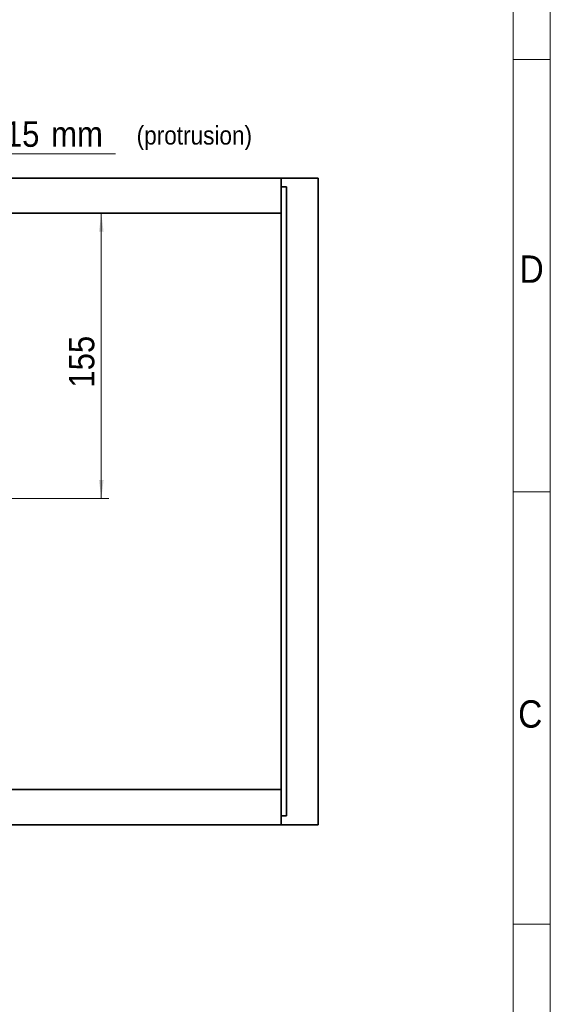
# Model space of a CAD drawing. Header units: millimetres. Extents: x 0 to 594, y 0 to 420.
# Tile 29 of 30: x 522 to 594, y 111 to 245. Entities that reach past the tile are written whole.
import ezdxf

# ---------------------------------------------------------------- set-up
doc = ezdxf.new("R2010")
doc.units = ezdxf.units.MM
doc.linetypes.add('SLD-Durchgehend', pattern=[0])
doc.linetypes.add('SLD-Phantom', pattern=[12.7, 6.35, -1.27, 1.27, -1.27, 1.27, -1.27])
doc.styles.add('SLDTEXTSTYLE1', font='GOTHIC.TTF', dxfattribs={"width": 0.913})
doc.dimstyles.new('SLDDIMSTYLE10', dxfattribs={"dimtxt": 3.439583, "dimasz": 2.5, "dimexe": 0, "dimexo": 0.0625, "dimgap": 0.859896, "dimtad": 1, "dimdec": 0, "dimlfac": 4, "dimrnd": 1e-09, "dimzin": 12, "dimdsep": 46, "dimtxsty": 'SLDTEXTSTYLE1', "dimsah": 1, "dimcen": 0.09, "dimadec": 0, "dimazin": 3, "dimtfac": 1, "dimtofl": 0, "dimtmove": 0, "dimatfit": 3, "dimfxl": 1, "dimfrac": 2, "dimtolj": 1, "dimtzin": 12, "dimarcsym": 0})
doc.dimstyles.new('SLDDIMSTYLE6', dxfattribs={"dimtxt": 3.439583, "dimasz": 2.5, "dimexe": 0, "dimexo": 0.0625, "dimgap": 0.859896, "dimtad": 1, "dimlfac": 0.5, "dimrnd": 1e-09, "dimzin": 12, "dimdsep": 46, "dimtxsty": 'SLDTEXTSTYLE1', "dimblk1": 'NONE', "dimsah": 1, "dimcen": 0.09, "dimse2": 1, "dimadec": 0, "dimazin": 3, "dimtfac": 1, "dimtofl": 0, "dimtmove": 0, "dimatfit": 3, "dimldrblk": 'NONE', "dimfxl": 1, "dimfrac": 2, "dimtolj": 1, "dimtzin": 12, "dimarcsym": 0})
doc.dimstyles.new('SLDDIMSTYLE9', dxfattribs={"dimtxt": 3.439583, "dimasz": 2.5, "dimexe": 0, "dimexo": 0.0625, "dimgap": 0.859896, "dimtad": 0, "dimtih": 1, "dimtoh": 1, "dimdec": 0, "dimlfac": 4, "dimrnd": 1e-09, "dimzin": 12, "dimdsep": 46, "dimtxsty": 'SLDTEXTSTYLE1', "dimsah": 1, "dimcen": 0.09, "dimadec": 0, "dimazin": 3, "dimtfac": 1, "dimtmove": 0, "dimatfit": 0, "dimfxl": 1, "dimfrac": 2, "dimtolj": 1, "dimtzin": 12, "dimarcsym": 0})

# ---------------------------------------------------------------- blocks, each defined once
blk = doc.blocks.new('_D_14')
at = {"color": 150, "linetype": 'SLD-Durchgehend', "lineweight": 0}
for p, q in [((484.2, 273.52), (484.2, 259.18)), ((550, 260.18), (484.2, 260.18))]:
    blk.add_line(p, q, dxfattribs=at)
at = {"color": 150, "linetype": 'SLD-Durchgehend', "lineweight": 18}
blk.add_solid([(484.2, 260.18), (486.7, 259.87), (486.7, 260.49)], dxfattribs=at)
at = {"color": 150, "linetype": 'SLD-Durchgehend', "lineweight": 18, "insert": (514.73, 264.58), "char_height": 3.4396, "attachment_point": 1, "style": 'SLDTEXTSTYLE1'}
blk.add_mtext('LWK [Lichte Weite Korpus]', dxfattribs=at)
blk = doc.blocks.new('_None')
blk = doc.blocks.new('_D_32')
at = {"color": 150, "linetype": 'SLD-Durchgehend', "lineweight": 0}
for p, q in [((535.21, 226.45), (493.82, 226.45)), ((493.82, 226.45), (493.82, 218.4)), ((493.82, 218.4), (493.82, 214.64)), ((469.86, 214.64), (494.82, 214.64)), ((493.82, 214.64), (493.82, 212.14))]:
    blk.add_line(p, q, dxfattribs=at)
at = {"color": 150, "linetype": 'SLD-Durchgehend', "lineweight": 18}
for points in [[(493.82, 218.4), (494.13, 220.9), (493.51, 220.9)], [(493.82, 214.64), (493.51, 212.14), (494.13, 212.14)]]:
    blk.add_solid(points, dxfattribs=at)
at = {"color": 150, "linetype": 'SLD-Durchgehend', "lineweight": 18, "attachment_point": 1, "style": 'SLDTEXTSTYLE1'}
for s, insert, char_height in [('Einsprung = ', (493.82, 230.84), 3.4396), ('15', (520.26, 230.84), 3.44), (' mm', (525.35, 230.84), 3.44)]:
    blk.add_mtext(s, dxfattribs=dict(at, insert=insert, char_height=char_height))
blk = doc.blocks.new('_D_34')
at = {"color": 150, "linetype": 'SLD-Durchgehend', "lineweight": 0}
for p, q in [((533.3, 179.8), (533.3, 218.4)), ((520.03, 179.8), (534.3, 179.8))]:
    blk.add_line(p, q, dxfattribs=at)
at = {"color": 150, "linetype": 'SLD-Durchgehend', "lineweight": 18}
for points in [[(533.3, 218.4), (532.99, 215.9), (533.61, 215.9)], [(533.3, 179.8), (533.61, 182.3), (532.99, 182.3)]]:
    blk.add_solid(points, dxfattribs=at)
at = {"color": 150, "linetype": 'SLD-Durchgehend', "lineweight": 18, "insert": (528.91, 194.81), "char_height": 3.44, "attachment_point": 1, "rotation": 90, "style": 'SLDTEXTSTYLE1'}
blk.add_mtext('155', dxfattribs=at)

msp = doc.modelspace()

# ---------------------------------------------------------------- linework, layer by layer
at = {"color": 7, "linetype": 'SLD-Durchgehend', "lineweight": 18}
for p, q in [((594.00002, 419.999926), (594.00002, -0.000074)), ((589.00002, 4.999926), (589.00002, 414.999926)), ((589.00002, 239.199926), (594.00002, 239.199926)), ((594.00002, 180.699926), (589.00002, 180.699926)), ((589.00002, 122.199926), (594.00002, 122.199926))]:
    msp.add_line(p, q, dxfattribs=at)
at = {"color": 7, "linetype": 'SLD-Durchgehend', "lineweight": 35}
for p, q in [((475.101923, 223.148118), (557.601926, 223.148118)), ((557.601926, 223.148118), (562.601921, 223.148118)), ((557.601926, 223.148118), (557.601926, 218.39812)), ((562.601921, 223.148118), (562.601921, 135.64812)), ((557.601926, 136.835619), (557.601926, 221.960619)), ((557.601926, 221.960619), (558.351924, 221.960619)), ((558.351924, 136.835619), (558.351924, 221.960619)), ((475.101923, 218.39812), (557.601926, 218.39812)), ((557.601926, 140.398118), (475.101923, 140.398118)), ((557.601926, 135.64812), (557.601926, 140.398118)), ((557.601926, 136.835619), (558.351924, 136.835619)), ((557.601926, 135.64812), (475.101923, 135.64812)), ((562.601921, 135.64812), (557.601926, 135.64812))]:
    msp.add_line(p, q, dxfattribs=at)
at = {"color": 7, "linetype": 'SLD-Phantom', "lineweight": 18}
for p, q in [((475.101923, 223.148118), (562.601921, 223.148118)), ((475.101923, 223.148118), (562.601921, 223.148118)), ((562.601921, 223.148118), (562.601921, 135.64812)), ((562.601921, 223.148118), (562.601921, 135.64812)), ((562.601921, 135.64812), (475.101923, 135.64812)), ((562.601921, 135.64812), (475.101923, 135.64812))]:
    msp.add_line(p, q, dxfattribs=at)

# ---------------------------------------------------------------- texts
at = {"color": 150, "linetype": 'Continuous', "lineweight": 0, "insert": (538.073639, 230.204114), "char_height": 2.5, "attachment_point": 1, "style": 'SLDTEXTSTYLE1'}
msp.add_mtext('(protrusion)', dxfattribs=at)
at = {"color": 7, "linetype": 'Continuous', "lineweight": 0, "char_height": 3.704167, "attachment_point": 1, "style": 'SLDTEXTSTYLE1'}
for s, insert in [('D', (589.84702, 212.69649)), ('C', (589.65386, 152.483831))]:
    msp.add_mtext(s, dxfattribs=dict(at, insert=insert))

# ---------------------------------------------------------------- dimensions: what is measured, and where the dimension line sits
at = {"color": 150, "linetype": 'SLD-Durchgehend', "lineweight": 18}
dim = msp.add_linear_dim(base=(484.200722, 260.181994), p1=(550.003629, 325.911619), p2=(484.200722, 273.525524), dimstyle='SLDDIMSTYLE6', dxfattribs=at)
dim.commit()
dim.dimension.update_dxf_attribs({"geometry": '_D_14', "text_midpoint": (543.331694, 260.181994), "dimtype": 160})
dim = msp.add_linear_dim(base=(493.82268, 214.643604), p1=(475.101923, 218.398119), p2=(469.854831, 214.643604), angle=90, text='Einsprung = <> mm', dimstyle='SLDDIMSTYLE9', dxfattribs=at)
dim.commit()
dim.dimension.update_dxf_attribs({"geometry": '_D_32', "text_midpoint": (493.82268, 229.179368), "dimtype": 160})
dim = msp.add_linear_dim(base=(533.303494, 218.398119), p1=(520.026923, 179.797994), p2=(557.601923, 218.398119), angle=90, dimstyle='SLDDIMSTYLE10', dxfattribs=at)
dim.commit()
dim.dimension.update_dxf_attribs({"geometry": '_D_34', "text_midpoint": (533.303494, 198.623161), "dimtype": 160})

doc.saveas('drawing.dxf')
